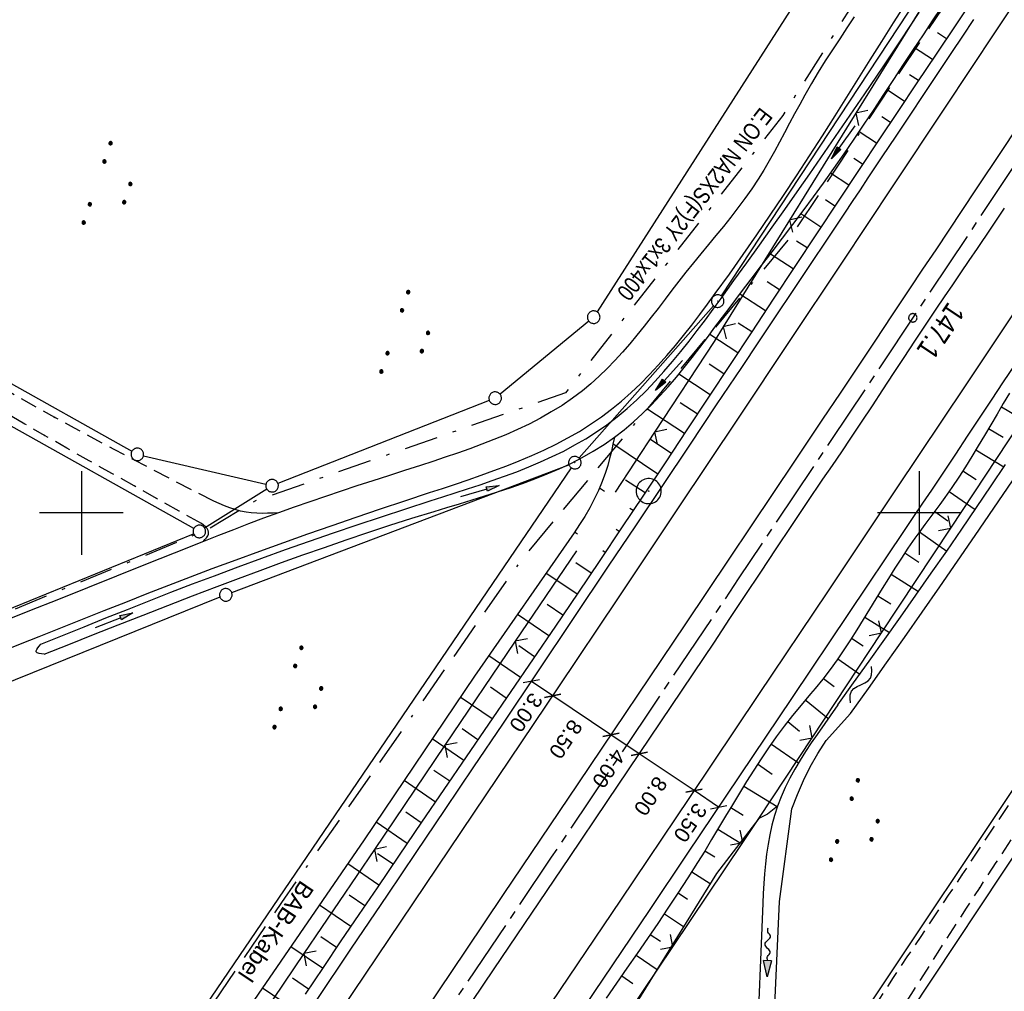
# Model space of a CAD drawing. Extents: x 512721 to 513460, y 476985 to 477919.
# Tile 20 of 23: x 513193 to 513310, y 477643 to 477759. Entities that reach past the tile are written whole.
import ezdxf
from ezdxf.enums import TextEntityAlignment as Align

# ---------------------------------------------------------------- set-up
doc = ezdxf.new("R2010")
doc.units = 0
doc.header["$LTSCALE"] = 10
doc.header["$MEASUREMENT"] = 0
for name, pattern in [('ACAD_ISO16W100', [73, 15, -6.5, 15, -6.5, 15, -7, 1, -7]), ('ACHSE', [5.5, 4, -0.5, 0.5, -0.5]), ('AUSGEZOGEN', [0]), ('LT00', [0]), ('LT08', [0.42, 0.2, -0.1, 0.02, -0.1]), ('LT11', [0.3, 0.2, -0.1])]:
    doc.linetypes.add(name, pattern=pattern)
doc.layers.get('0').update_dxf_attribs({"linetype": 'LT00'})
for name, color, linetype in [('--FLIEßRICHTPFEIL', 180, 'Continuous'), ('--WASSER_NUTZUNG', 180, 'Continuous'), ('-AX-020', 250, 'ACHSE'), ('-ST-20-1', 250, 'LT00'), ('BAB-KABEL', 220, 'ACAD_ISO16W100'), ('BAB-KABEL_TEXT', 221, 'Continuous'), ('BEMAßUNG', 255, 'Continuous'), ('DFK_AB_L', 21, 'LT00'), ('DFK_AB_P', 7, 'LT00'), ('DFK_GZPKT', 250, 'LT00'), ('DFK_KATASTER', 250, 'LT00'), ('DFK_NUTZUNG', 250, 'LT00'), ('DFK_TOPO-SYM', 252, 'LT00'), ('PFEIL', 140, 'AUSGEZOGEN'), ('STROM_TEXT', 80, 'Continuous'), ('STROM_UNTER', 80, 'LT08'), ('V87_AFBR_BAB', 250, 'LT00'), ('V87_BOESCH', 250, 'LT00'), ('V87_BOSCHUNG', 250, 'LT00'), ('V87_EINFAHRT', 250, 'LT00'), ('V87_FELDWEG', 250, 'LT11'), ('V87_GRABEN', 250, 'LT00'), ('V87_LD_MARK', 250, 'LT00'), ('V87_PKT_AU', 211, 'LT00'), ('V87_RASTER', 250, 'LT00'), ('V87_ZAUN', 40, 'LT00')]:
    doc.layers.add(name, color=color, linetype=linetype)
doc.styles.add('Arial', font='ARIAL.TTF')
doc.styles.add('Beschrift', font='ARIAL.TTF')
doc.styles.add('Versorgungsltg', font='ARIAL.TTF', dxfattribs={"width": 0.8, "height": 2})

# ---------------------------------------------------------------- blocks, each defined once
blk = doc.blocks.new('SYMB7301')
at = {"color": 0, "linetype": 'ByBlock'}
for p, q in [((-0.128693, 0), (0, 0.128693)), ((0, -0.128693), (-0.128693, 0)), ((0, 0.128693), (0.128693, 0)), ((0.128693, 0), (0, -0.128693)), ((0.000059, -0.009738), (0.000059, 0.009897)), ((-0.00901, -0.004339), (-0.002225, -0.009749))]:
    blk.add_line(p, q, dxfattribs=at)
for points in [[(-0.002225, 0.009749), (-0.00901, 0.004339), (-0.00901, -0.004339)], [(0.01, 0), (0.006235, 0.007818), (-0.002225, 0.009749)], [(-0.002225, -0.009749), (0.006235, -0.007818), (0.01, 0)]]:
    blk.add_lwpolyline(points, dxfattribs=at)
blk = doc.blocks.new('SYMB7010')
at = {"color": 0, "linetype": 'ByBlock'}
for points in [[(-0.031408, 0.499213), (-0.093728, 0.49134), (-0.15457, 0.475719), (-0.212975, 0.452595), (-0.268021, 0.422333), (-0.31884, 0.385411), (-0.36463, 0.342411), (-0.40467, 0.29401), (-0.438329, 0.240973), (-0.465074, 0.184136), (-0.484486, 0.124395), (-0.496256, 0.062692), (-0.5002, 0)], [(-0.5002, 0), (-0.496256, -0.062692), (-0.484486, -0.124395), (-0.465075, -0.184136), (-0.438329, -0.240973), (-0.404671, -0.29401), (-0.36463, -0.342411), (-0.31884, -0.385411), (-0.268021, -0.422333), (-0.212975, -0.452595), (-0.154571, -0.475719), (-0.093728, -0.49134), (-0.031408, -0.499213), (0.031408, -0.499213)], [(0.5002, 0), (0.496256, 0.062692), (0.484485, 0.124395), (0.465074, 0.184136), (0.438329, 0.240973), (0.40467, 0.29401), (0.36463, 0.342411), (0.31884, 0.385411), (0.268021, 0.422333), (0.212975, 0.452595), (0.15457, 0.475719), (0.093728, 0.49134), (0.031408, 0.499213), (-0.031408, 0.499213)], [(0.031408, -0.499213), (0.093728, -0.491341), (0.15457, -0.475719), (0.212975, -0.452595), (0.268021, -0.422333), (0.31884, -0.385411), (0.36463, -0.342411), (0.404671, -0.294011), (0.438329, -0.240974), (0.465075, -0.184136), (0.484486, -0.124395), (0.496256, -0.062692), (0.500201, 0)]]:
    blk.add_lwpolyline(points, dxfattribs=at)
blk = doc.blocks.new('SYMB0003')
at = {"color": 0, "linetype": 'ByBlock'}
for p, q in [((-0.015712, 0), (0.010166, 0.012015)), ((0, -0.021257), (-0.015712, 0)), ((0.010166, 0.012015), (0, -0.021257))]:
    blk.add_line(p, q, dxfattribs=at)
for points in [[(-0.031395, 0.499013), (-0.093691, 0.491144), (-0.154509, 0.475528), (-0.21289, 0.452414), (-0.267913, 0.422164), (-0.318712, 0.385257), (-0.364484, 0.342274), (-0.404509, 0.293893), (-0.438154, 0.240877), (-0.464888, 0.184062), (-0.484292, 0.124345), (-0.496058, 0.062667), (-0.5, 0)], [(0.5, 0), (0.496057, 0.062667), (0.484292, 0.124345), (0.464888, 0.184062), (0.438153, 0.240877), (0.404509, 0.293893), (0.364484, 0.342274), (0.318712, 0.385257), (0.267913, 0.422164), (0.21289, 0.452414), (0.154509, 0.475528), (0.093691, 0.491144), (0.031395, 0.499013), (-0.031395, 0.499013)], [(-0.5, 0), (-0.496058, -0.062667), (-0.484292, -0.124345), (-0.464888, -0.184062), (-0.438154, -0.240877), (-0.404509, -0.293893), (-0.364485, -0.342274), (-0.318712, -0.385257), (-0.267914, -0.422164), (-0.21289, -0.452414), (-0.154509, -0.475529), (-0.093691, -0.491144), (-0.031395, -0.499014), (0.031395, -0.499014)], [(0.031395, -0.499014), (0.093691, -0.491144), (0.154509, -0.475529), (0.21289, -0.452414), (0.267914, -0.422164), (0.318712, -0.385257), (0.364485, -0.342274), (0.404509, -0.293893), (0.438154, -0.240877), (0.464889, -0.184062), (0.484292, -0.124345), (0.496058, -0.062667), (0.5, 0)]]:
    blk.add_lwpolyline(points, dxfattribs=at)
blk = doc.blocks.new('SYMB0002')
at = {"color": 0, "linetype": 'ByBlock'}
for points in [[(-0.031395, 0.499013), (-0.093691, 0.491144), (-0.154509, 0.475528), (-0.21289, 0.452414), (-0.267913, 0.422164), (-0.318712, 0.385257), (-0.364484, 0.342274), (-0.404509, 0.293893), (-0.438154, 0.240877), (-0.464888, 0.184062), (-0.484292, 0.124345), (-0.496058, 0.062667), (-0.5, 0)], [(-0.5, 0), (-0.496058, -0.062667), (-0.484292, -0.124345), (-0.464888, -0.184062), (-0.438154, -0.240877), (-0.404509, -0.293893), (-0.364485, -0.342274), (-0.318712, -0.385257), (-0.267914, -0.422164), (-0.21289, -0.452414), (-0.154509, -0.475529), (-0.093691, -0.491144), (-0.031395, -0.499014), (0.031395, -0.499014)], [(0.5, 0), (0.496057, 0.062667), (0.484292, 0.124345), (0.464888, 0.184062), (0.438153, 0.240877), (0.404509, 0.293893), (0.364484, 0.342274), (0.318712, 0.385257), (0.267913, 0.422164), (0.21289, 0.452414), (0.154509, 0.475528), (0.093691, 0.491144), (0.031395, 0.499013), (-0.031395, 0.499013)], [(0.031395, -0.499014), (0.093691, -0.491144), (0.154509, -0.475529), (0.21289, -0.452414), (0.267914, -0.422164), (0.318712, -0.385257), (0.364485, -0.342274), (0.404509, -0.293893), (0.438154, -0.240877), (0.464889, -0.184062), (0.484292, -0.124345), (0.496058, -0.062667), (0.5, 0)]]:
    blk.add_lwpolyline(points, dxfattribs=at)
blk = doc.blocks.new('SYMB0011')
at = {"color": 0, "linetype": 'ByBlock'}
for p, q in [((0.5, 0), (-0.5, 0)), ((0, 0.5), (0, -0.5))]:
    blk.add_line(p, q, dxfattribs=at)
blk = doc.blocks.new('SYMB0024')
at = {"color": 0, "linetype": 'ByBlock'}
for p, q in [((-0.5, 0.5), (0, 0)), ((0, 0), (0.5, 0.5))]:
    blk.add_line(p, q, dxfattribs=at)
blk = doc.blocks.new('_Oblique')
at = {"color": 0, "linetype": 'ByBlock', "lineweight": -2}
blk.add_line((-0.5, -0.5), (0.5, 0.5), dxfattribs=at)
blk = doc.blocks.new('Pfreil3')
at = {"layer": 'PFEIL'}
blk.add_hatch(color=256, dxfattribs=at).paths.add_polyline_path([(-1.55, 0.27), (-1.55, -0.27), (0, 0)])
for p, q in [((-1.55, 0), (-4.83, 0)), ((-1.55, -0.27), (-1.55, 0.27)), ((-1.55, 0.27), (0, 0)), ((0, 0), (-1.55, -0.27))]:
    blk.add_line(p, q, dxfattribs=at)
blk = doc.blocks.new('SYMB7111')
at = {"color": 0, "linetype": 'ByBlock'}
for p, q in [((-0.13, 0.202919), (-0.13, 0.177081)), ((-0.125, 0.172895), (-0.125, 0.207105)), ((-0.12, 0.209164), (-0.12, 0.170836)), ((-0.115, 0.170204), (-0.115, 0.209796)), ((-0.11, 0.209164), (-0.11, 0.170836)), ((-0.105, 0.172895), (-0.105, 0.207105)), ((-0.1, 0.202919), (-0.1, 0.177081)), ((-0.095, 0.189874), (-0.095, 0.190146)), ((0.1, 0.202919), (0.1, 0.177081)), ((0.105, 0.172895), (0.105, 0.207105)), ((0.11, 0.209164), (0.11, 0.170836)), ((0.115, 0.170204), (0.115, 0.209796)), ((0.12, 0.209164), (0.12, 0.170836)), ((0.125, 0.172895), (0.125, 0.207105)), ((0.13, 0.202919), (0.13, 0.177081)), ((0.135, 0.189874), (0.135, 0.190146)), ((-0.515, -0.177081), (-0.515, -0.202919)), ((-0.51, -0.207105), (-0.51, -0.172895)), ((-0.505, -0.170836), (-0.505, -0.209164)), ((-0.5, -0.209796), (-0.5, -0.170204)), ((-0.495, -0.170836), (-0.495, -0.209164)), ((-0.49, -0.207105), (-0.49, -0.172895)), ((-0.485, -0.177081), (-0.485, -0.202919)), ((-0.48, -0.190126), (-0.48, -0.189854)), ((-0.285, -0.177081), (-0.285, -0.202919)), ((-0.28, -0.207105), (-0.28, -0.172895)), ((-0.275, -0.170836), (-0.275, -0.209164)), ((-0.27, -0.209796), (-0.27, -0.170204)), ((-0.265, -0.170836), (-0.265, -0.209164)), ((-0.26, -0.207105), (-0.26, -0.172895)), ((-0.255, -0.177081), (-0.255, -0.202919)), ((-0.25, -0.190126), (-0.25, -0.189854)), ((0.255, -0.177081), (0.255, -0.202919)), ((0.26, -0.207105), (0.26, -0.172895)), ((0.265, -0.170836), (0.265, -0.209164)), ((0.27, -0.209796), (0.27, -0.170204)), ((0.275, -0.170836), (0.275, -0.209164)), ((0.28, -0.207105), (0.28, -0.172895)), ((0.285, -0.177081), (0.285, -0.202919)), ((0.29, -0.190126), (0.29, -0.189854)), ((0.485, -0.177081), (0.485, -0.202919)), ((0.49, -0.207105), (0.49, -0.172895)), ((0.495, -0.170836), (0.495, -0.209164)), ((0.5, -0.209796), (0.5, -0.170204)), ((0.505, -0.170836), (0.505, -0.209164)), ((0.51, -0.207105), (0.51, -0.172895)), ((0.515, -0.177081), (0.515, -0.202919)), ((0.52, -0.190126), (0.52, -0.189854))]:
    blk.add_line(p, q, dxfattribs=at)
for points in [[(-0.095, 0.19), (-0.096981, 0.198678), (-0.10253, 0.205637), (-0.11055, 0.209499), (-0.11945, 0.209499), (-0.12747, 0.205637), (-0.133019, 0.198678), (-0.135, 0.19), (-0.133019, 0.181322), (-0.12747, 0.174363), (-0.11945, 0.170501), (-0.11055, 0.170501), (-0.10253, 0.174363), (-0.096981, 0.181322), (-0.095, 0.19)], [(0.135, 0.19), (0.133019, 0.198678), (0.12747, 0.205637), (0.11945, 0.209499), (0.11055, 0.209499), (0.10253, 0.205637), (0.096981, 0.198678), (0.095, 0.19), (0.096981, 0.181322), (0.10253, 0.174363), (0.11055, 0.170501), (0.11945, 0.170501), (0.12747, 0.174363), (0.133019, 0.181322), (0.135, 0.19)], [(-0.48, -0.19), (-0.481981, -0.181322), (-0.48753, -0.174363), (-0.49555, -0.170501), (-0.50445, -0.170501), (-0.51247, -0.174363), (-0.518019, -0.181322), (-0.52, -0.19), (-0.518019, -0.198678), (-0.51247, -0.205637), (-0.50445, -0.209499), (-0.49555, -0.209499), (-0.48753, -0.205637), (-0.481981, -0.198678), (-0.48, -0.19)], [(-0.25, -0.19), (-0.251981, -0.181322), (-0.25753, -0.174363), (-0.26555, -0.170501), (-0.27445, -0.170501), (-0.28247, -0.174363), (-0.288019, -0.181322), (-0.29, -0.19), (-0.288019, -0.198678), (-0.28247, -0.205637), (-0.27445, -0.209499), (-0.26555, -0.209499), (-0.25753, -0.205637), (-0.251981, -0.198678), (-0.25, -0.19)], [(0.29, -0.19), (0.288019, -0.181322), (0.28247, -0.174363), (0.27445, -0.170501), (0.26555, -0.170501), (0.25753, -0.174363), (0.251981, -0.181322), (0.25, -0.19), (0.251981, -0.198678), (0.25753, -0.205637), (0.26555, -0.209499), (0.27445, -0.209499), (0.28247, -0.205637), (0.288019, -0.198678), (0.29, -0.19)], [(0.52, -0.19), (0.518019, -0.181322), (0.51247, -0.174363), (0.50445, -0.170501), (0.49555, -0.170501), (0.48753, -0.174363), (0.481981, -0.181322), (0.48, -0.19), (0.481981, -0.198678), (0.48753, -0.205637), (0.49555, -0.209499), (0.50445, -0.209499), (0.51247, -0.205637), (0.518019, -0.198678), (0.52, -0.19)]]:
    blk.add_lwpolyline(points, dxfattribs=at)
blk = doc.blocks.new('FLIEßRICHTPFEIL')
at = {"layer": '--FLIEßRICHTPFEIL'}
blk.add_hatch(color=256, dxfattribs=at).paths.add_polyline_path([(-1.95, 0.4875), (-1.95, -0.4875), (0, 0)])
for p, q in [((-1.95, 0.4875), (-1.95, -0.4875)), ((-1.95, 0.4875), (0, 0)), ((0, 0), (-1.95, -0.4875))]:
    blk.add_line(p, q, dxfattribs=at)
at = {"layer": '--FLIEßRICHTPFEIL', "start_tangent": (-1, 0), "end_tangent": (-1, 0)}
blk.add_spline([(-1.95, 0), (-2.4375, 0), (-2.925, 0.325), (-3.4125, 0), (-3.9, -0.325), (-4.3875, 0), (-4.875, 0.325), (-5.3625, 0), (-5.85, 0)], degree=3, dxfattribs=at)
blk = doc.blocks.new('SYMB7251')
at = {"color": 0, "linetype": 'ByBlock'}
for points in [[(-0.25, 0), (-0.208333, 0.028889), (-0.166667, 0.051111), (-0.125, 0.06), (-0.083333, 0.051111), (-0.041667, 0.028889), (0, 0)], [(0, 0), (0.041667, -0.028889), (0.083333, -0.051111), (0.125, -0.06), (0.166667, -0.051111), (0.208333, -0.028889), (0.25, 0)]]:
    blk.add_lwpolyline(points, dxfattribs=at)

msp = doc.modelspace()

# ---------------------------------------------------------------- linework, layer by layer
at = {"layer": '-AX-020', "ltscale": 0.2, "flags": 128}
msp.add_lwpolyline([(513366.25, 477824.83), (513355.82, 477808.87), (513344.83, 477792.14), (513333.82, 477775.43), (513322.78, 477758.74), (513311.72, 477742.06), (513300.63, 477725.4), (513289.52, 477708.75), (513278.39, 477692.12), (513267.24, 477675.5), (513256.08, 477658.89), (513244.9, 477642.29), (513233.71, 477625.7), (513222.5, 477609.12), (513211.29, 477592.54), (513200.07, 477575.97), (513188.84, 477559.41), (513177.6, 477542.84), (513166.37, 477526.28), (513154.8, 477509.24), (513142.5, 477491.11), (513130.2, 477472.99), (513117.9, 477454.86), (513105.61, 477436.73), (513093.33, 477418.59), (513081.06, 477400.44), (513068.81, 477382.28), (513056.57, 477364.12), (513044.34, 477345.94), (513032.14, 477327.75), (513019.96, 477309.55), (513007.8, 477291.33), (512995.67, 477273.09), (512983.57, 477254.83), (512971.49, 477236.55), (512959.45, 477218.25), (512947.45, 477199.93), (512935.48, 477181.58), (512923.55, 477163.21), (512911.66, 477144.81), (512899.82, 477126.38), (512888.03, 477107.93), (512876.28, 477089.44), (512864.58, 477070.92), (512854.16, 477054.3)], dxfattribs=at)
at = {"layer": 'BAB-KABEL', "ltscale": 0.03, "flags": 128}
msp.add_lwpolyline([(513339.84, 477816.32), (513312.27, 477774.65), (513284.67, 477733), (513252.5, 477694.41), (513223.88, 477653.5), (513195.8, 477612.12), (513167.63, 477570.87), (513139.88, 477529.3), (513111.79, 477487.92), (513083.81, 477446.45), (513055.84, 477404.98), (513022.49, 477355.03), (513000.51, 477321.52), (512973.12, 477279.62), (512945.42, 477237.87), (512917.58, 477196.22), (512879.16, 477137.5), (512858.34, 477103.22), (512837.39, 477068.95), (512835.65, 477066.08)], dxfattribs=at)
at = {"layer": 'BEMAßUNG'}
for p, q in [((513256.25, 477678.17), (513253.7, 477679.89)), ((513263.19, 477673.51), (513256.25, 477678.17)), ((513266.57, 477671.25), (513263.19, 477673.51)), ((513273.11, 477666.85), (513266.57, 477671.25)), ((513276.05, 477664.88), (513273.11, 477666.85))]:
    msp.add_line(p, q, dxfattribs=at)
at = {"layer": 'DFK_AB_L'}
for p, q in [((513309.08, 477775.59), (513276.34, 477725.92)), ((513275.43, 477724.73), (513259.39, 477706.56)), ((513095.56, 477465.68), (513258.47, 477705.38)), ((513317.26, 477676.16), (513151.91, 477428.3))]:
    msp.add_line(p, q, dxfattribs=at)
at = {"layer": 'DFK_KATASTER'}
for p, q in [((513306.56, 477794.32), (513261.54, 477724)), ((513292.75, 477631.13), (513399.73, 477792.42)), ((513139.23, 477744.77), (513206.03, 477707.36)), ((513213.43, 477698.16), (513137.54, 477740.52)), ((513260.56, 477722.89), (513249.96, 477714.18)), ((513248.68, 477713.43), (513223.46, 477703.52)), ((513207.41, 477706.82), (513222.03, 477703.42)), ((513217.94, 477690.49), (513258.19, 477705.73)), ((513222.13, 477702.85), (513214.71, 477698.19)), ((513165.41, 477677.91), (513213.39, 477697.51)), ((513216.54, 477689.94), (513169, 477670.81))]:
    msp.add_line(p, q, dxfattribs=at)
at = {"layer": 'STROM_UNTER', "ltscale": 2, "flags": 128}
msp.add_lwpolyline([(513339.88, 477841.59), (513328.38, 477821.5), (513315.09, 477797.79), (513308.69, 477787.04), (513298.11, 477770.32), (513283.7, 477747.45), (513257.78, 477714.33), (513220.76, 477701.43), (513215.1, 477698.01), (513173.85, 477680.98), (513165.3, 477677.11), (513148.18, 477666.58), (513136.96, 477659.68), (513119.18, 477644.14), (513092.44, 477615.52), (513063, 477583.73), (513038.25, 477557.5), (513020.6, 477542.08), (512992.79, 477523.45), (512956.11, 477507.77)], dxfattribs=at)
at = {"layer": 'V87_AFBR_BAB'}
for points in [[(513190.48, 477683.45), (513192.73, 477684.36), (513194.98, 477685.26), (513197.56, 477686.29), (513200.13, 477687.32), (513202.71, 477688.34), (513205.29, 477689.36), (513207.86, 477690.38), (513210.44, 477691.38), (513213.03, 477692.37), (513215.61, 477693.35), (513218.46, 477694.41), (513221.31, 477695.45), (513224.17, 477696.48), (513227.04, 477697.49), (513229.91, 477698.49), (513232.8, 477699.48), (513235.7, 477700.47), (513238.61, 477701.44), (513241.54, 477702.42), (513243.08, 477702.93), (513244.63, 477703.44), (513246.17, 477703.96), (513247.71, 477704.5), (513249.24, 477705.05), (513250.76, 477705.62), (513252.26, 477706.22), (513253.74, 477706.85), (513255.2, 477707.51), (513256.64, 477708.21), (513258.05, 477708.95), (513259.43, 477709.74), (513260.77, 477710.58), (513262.07, 477711.47), (513263.28, 477712.39), (513264.46, 477713.35), (513265.61, 477714.37), (513266.72, 477715.42), (513267.8, 477716.52), (513268.85, 477717.65), (513269.88, 477718.81), (513270.89, 477719.99), (513271.87, 477721.2), (513272.84, 477722.43), (513273.79, 477723.67), (513274.73, 477724.92), (513275.65, 477726.18), (513277.34, 477728.51), (513278.99, 477730.84), (513280.61, 477733.19), (513282.21, 477735.54), (513283.79, 477737.9), (513285.35, 477740.26), (513286.9, 477742.64), (513288.43, 477745.02), (513289.95, 477747.42), (513291.35, 477749.63), (513292.74, 477751.85), (513294.14, 477754.07), (513295.53, 477756.29), (513296.93, 477758.51), (513298.41, 477760.86)], [(513292.24, 477759.23), (513291.36, 477757.92), (513290.49, 477756.61), (513289.62, 477755.28), (513288.77, 477753.95), (513287.94, 477752.61), (513287.13, 477751.25), (513286.34, 477749.88), (513285.72, 477748.76), (513285.11, 477747.64), (513284.52, 477746.51), (513283.92, 477745.38), (513283.32, 477744.25), (513282.71, 477743.14), (513282.08, 477742.03), (513281.44, 477740.93), (513280.77, 477739.86), (513280, 477738.69), (513279.19, 477737.55), (513278.35, 477736.42), (513277.5, 477735.31), (513276.62, 477734.21), (513275.73, 477733.12), (513274.84, 477732.03), (513273.94, 477730.93), (513273.04, 477729.84), (513272.15, 477728.73), (513271.31, 477727.66), (513270.48, 477726.58), (513269.65, 477725.5), (513268.82, 477724.42), (513267.98, 477723.35), (513267.15, 477722.28), (513266.3, 477721.23), (513265.43, 477720.19), (513264.56, 477719.18), (513263.66, 477718.19), (513262.73, 477717.23), (513261.78, 477716.31), (513260.8, 477715.42), (513259.79, 477714.58), (513258.59, 477713.68), (513257.36, 477712.84), (513256.08, 477712.05), (513254.77, 477711.31), (513253.42, 477710.61), (513252.05, 477709.95), (513250.65, 477709.33), (513249.23, 477708.75), (513247.79, 477708.19), (513246.34, 477707.65), (513244.87, 477707.14), (513243.41, 477706.64), (513241.94, 477706.15), (513240.47, 477705.67), (513238.56, 477705.06), (513236.66, 477704.44), (513234.77, 477703.83), (513232.88, 477703.22), (513231, 477702.6), (513229.13, 477701.98), (513227.26, 477701.34), (513225.4, 477700.69), (513223.54, 477700.02), (513221.74, 477699.36), (513219.94, 477698.68), (513218.14, 477697.99), (513216.35, 477697.29), (513214.56, 477696.58), (513211.09, 477695.21), (513207.64, 477693.83), (513204.18, 477692.45), (513200.73, 477691.07), (513197.28, 477689.68), (513193.82, 477688.3), (513191.55, 477687.38)], [(513227.97, 477641.69), (513232.25, 477648.03), (513236.53, 477654.36), (513239.97, 477659.47), (513243.41, 477664.58), (513246.85, 477669.69), (513250.28, 477674.8), (513262.92, 477693.63), (513266.15, 477698.45), (513269.37, 477703.27), (513272.59, 477708.08), (513275.81, 477712.91), (513277.3, 477715.14), (513278.8, 477717.38), (513280.85, 477720.44), (513282.9, 477723.51), (513284.95, 477726.57), (513287, 477729.64), (513289.05, 477732.7), (513291.09, 477735.77), (513292.02, 477737.18), (513292.96, 477738.59), (513293.89, 477740), (513295.55, 477742.49), (513297.22, 477744.98), (513298.89, 477747.47), (513300.55, 477749.97), (513302.22, 477752.46), (513303.88, 477754.95), (513305.18, 477756.92), (513306.49, 477758.89)], [(513313.11, 477748.19), (513309.91, 477743.38), (513306.7, 477738.56), (513303.5, 477733.75), (513301.95, 477731.42), (513300.39, 477729.09), (513298.84, 477726.76), (513296.76, 477723.64), (513294.69, 477720.52), (513292.61, 477717.4), (513290.53, 477714.29), (513288.45, 477711.18), (513286.77, 477708.69), (513285.09, 477706.19), (513272.08, 477686.75), (513259.26, 477667.67), (513254.8, 477661.05), (513250.35, 477654.44), (513245.89, 477647.82), (513242.63, 477642.96), (513239.36, 477638.11)], [(513246.65, 477641.69), (513249.27, 477645.58), (513253.76, 477652.23), (513258.24, 477658.88), (513262.73, 477665.54), (513275.54, 477684.59), (513277.38, 477687.38), (513279.22, 477690.16), (513281.07, 477692.94), (513282.92, 477695.71), (513284.77, 477698.49), (513286.63, 477701.26), (513288.5, 477704.02), (513289.62, 477705.65), (513290.73, 477707.29), (513291.83, 477708.93), (513293.11, 477710.85), (513294.39, 477712.77), (513295.66, 477714.7), (513296.92, 477716.63), (513298.19, 477718.56), (513299.46, 477720.49), (513300.73, 477722.42), (513302.01, 477724.33), (513302.99, 477725.78), (513303.98, 477727.23), (513304.96, 477728.68), (513305.95, 477730.12), (513306.93, 477731.57), (513308.55, 477733.98), (513310.16, 477736.39)], [(513311.43, 477717.77), (513310, 477715.63), (513308.57, 477713.48), (513307.15, 477711.32), (513305.72, 477709.17), (513304.3, 477707.02), (513302.87, 477704.87), (513301.43, 477702.73), (513300.38, 477701.15), (513299.32, 477699.58), (513298.26, 477698.01), (513284.83, 477677.96), (513272.27, 477659.25), (513267.83, 477652.65), (513263.39, 477646.05), (513258.94, 477639.44)]]:
    msp.add_lwpolyline(points, dxfattribs=at)
at = {"layer": 'V87_BOESCH'}
for points in [[(513306.53, 477761.58), (513304.26, 477758.16), (513301.99, 477754.75), (513299.71, 477751.34), (513297.44, 477747.93), (513295.16, 477744.52), (513292.89, 477741.11), (513290.3, 477737.21), (513287.72, 477733.31), (513285.14, 477729.41), (513282.56, 477725.51), (513279.99, 477721.61), (513277.41, 477717.7), (513274.83, 477713.8), (513272.25, 477709.9), (513269.66, 477706), (513267.07, 477702.11), (513264.47, 477698.22), (513261.87, 477694.34), (513259.23, 477690.42), (513256.58, 477686.5), (513253.92, 477682.59), (513251.26, 477678.68), (513248.59, 477674.78), (513245.93, 477670.87), (513243.26, 477666.97), (513240.6, 477663.07), (513237.94, 477659.16), (513235.28, 477655.25), (513233.13, 477652.08), (513230.98, 477648.9), (513228.84, 477645.73), (513226.7, 477642.56)], [(513310.77, 477714.31), (513310.02, 477713.05), (513309.27, 477711.79), (513308.53, 477710.52), (513307.78, 477709.25), (513307.03, 477707.99), (513306.27, 477706.74), (513305.49, 477705.49), (513304.7, 477704.26), (513303.89, 477703.04), (513303.05, 477701.83), (513302.46, 477701.02), (513301.86, 477700.21), (513301.26, 477699.41), (513300.65, 477698.6), (513300.05, 477697.79), (513299.46, 477696.98), (513298.64, 477695.8), (513297.85, 477694.61), (513297.07, 477693.4), (513296.31, 477692.18), (513295.55, 477690.96), (513294.81, 477689.73), (513294.06, 477688.5), (513293.31, 477687.28), (513292.55, 477686.06), (513291.78, 477684.85), (513290.99, 477683.65), (513290.18, 477682.47), (513289.35, 477681.31), (513288.48, 477680.17), (513287.58, 477679.05), (513287.02, 477678.39), (513286.45, 477677.73), (513285.89, 477677.07), (513284.87, 477675.83), (513283.88, 477674.56), (513282.93, 477673.27), (513282.01, 477671.96), (513281.12, 477670.63), (513280.24, 477669.28), (513279.38, 477667.92), (513278.53, 477666.55), (513277.7, 477665.17), (513276.87, 477663.79), (513276.04, 477662.4), (513275.21, 477661.02), (513274.38, 477659.64), (513273.53, 477658.27), (513272.37, 477656.43), (513271.19, 477654.61), (513270, 477652.8), (513268.79, 477651), (513267.57, 477649.2), (513266.34, 477647.42), (513265.11, 477645.64), (513263.87, 477643.86), (513262.64, 477642.07)], [(513263.63, 477709.04), (513263.44, 477708.19), (513263.25, 477707.35), (513263.04, 477706.5), (513262.81, 477705.67), (513262.56, 477704.84), (513262.16, 477703.75), (513261.71, 477702.68), (513261.21, 477701.63), (513260.66, 477700.6), (513260.07, 477699.59), (513259.44, 477698.6), (513258.8, 477697.64), (513246.91, 477680.5), (513233.76, 477660.97), (513211.17, 477628.07), (513208.34, 477624.65)], [(513283.07, 477664.98), (513281.86, 477664.03), (513280.84, 477663.51), (513275.78, 477656.95), (513263.18, 477636.57), (513249.73, 477616.5), (513236.57, 477596.99), (513222.81, 477577.41), (513209.23, 477557.29), (513195.94, 477537), (513181.81, 477516.23), (513168.48, 477496.68), (513154.57, 477476.14), (513141.4, 477456.47), (513127.55, 477436.73)]]:
    msp.add_lwpolyline(points, dxfattribs=at)
at = {"layer": 'V87_BOSCHUNG'}
for p, q in [((513303.22, 477756.6), (513302.15, 477757.31)), ((513301.56, 477754.11), (513299.43, 477755.51)), ((513299.89, 477751.61), (513298.84, 477752.31)), ((513298.23, 477749.12), (513296.14, 477750.49)), ((513296.56, 477746.62), (513295.52, 477747.3)), ((513294.9, 477744.13), (513292.82, 477745.49)), ((513293.23, 477741.63), (513292.18, 477742.32)), ((513291.57, 477739.13), (513289.41, 477740.55)), ((513289.91, 477736.63), (513288.79, 477737.37)), ((513288.26, 477734.13), (513285.87, 477735.7)), ((513286.6, 477731.63), (513285.33, 477732.46)), ((513284.95, 477729.12), (513282.23, 477730.91)), ((513283.3, 477726.62), (513281.85, 477727.57)), ((513281.64, 477724.12), (513278.58, 477726.13)), ((513279.99, 477721.61), (513278.38, 477722.67)), ((513278.34, 477719.11), (513274.98, 477721.31)), ((513276.68, 477716.61), (513274.92, 477717.76)), ((513275.03, 477714.1), (513271.29, 477716.56)), ((513273.5, 477711.83), (513271.47, 477713.16)), ((513309.8, 477712.68), (513313.41, 477710.5)), ((513271.98, 477709.5), (513267.49, 477712.42)), ((513308.27, 477710.09), (513310.01, 477709.05)), ((513268.8, 477704.63), (513263.42, 477708.23)), ((513270.41, 477707.09), (513267.82, 477708.8)), ((513306.74, 477707.52), (513310.08, 477705.49)), ((513305.19, 477705.02), (513306.79, 477703.99)), ((513267.28, 477702.38), (513264.95, 477703.93)), ((513262.44, 477702.54), (513261.83, 477702.95)), ((513303.57, 477702.57), (513306.67, 477700.42)), ((513265.85, 477700.28), (513265.44, 477700.54)), ((513301.83, 477700.17), (513303.4, 477699.04)), ((513259.22, 477697.47), (513258.85, 477697.72)), ((513264.18, 477697.78), (513263.83, 477698.01)), ((513300.02, 477697.75), (513303.27, 477695.45)), ((513262.51, 477695.29), (513262.22, 477695.48)), ((513298.27, 477695.25), (513299.93, 477694.14)), ((513260.83, 477692.79), (513258.99, 477694.03)), ((513259.15, 477690.3), (513255.44, 477692.81)), ((513296.62, 477692.69), (513299.9, 477690.62)), ((513295.03, 477690.11), (513296.61, 477689.15)), ((513257.46, 477687.81), (513255.6, 477689.08)), ((513255.78, 477685.32), (513252.03, 477687.88)), ((513293.48, 477687.55), (513296.43, 477685.73)), ((513291.9, 477685.04), (513293.29, 477684.15)), ((513254.09, 477682.84), (513252.2, 477684.13)), ((513252.4, 477680.36), (513248.61, 477682.95)), ((513290.27, 477682.6), (513292.89, 477680.76)), ((513288.55, 477680.25), (513289.82, 477679.26)), ((513250.71, 477677.88), (513248.81, 477679.19)), ((513249.02, 477675.4), (513245.22, 477678)), ((513286.51, 477677.62), (513289.06, 477675.48)), ((513284.29, 477675.09), (513285.7, 477673.95)), ((513247.33, 477672.93), (513245.44, 477674.22)), ((513245.64, 477670.45), (513241.87, 477673.02)), ((513282.36, 477672.4), (513285.58, 477670.15)), ((513243.95, 477667.97), (513242.07, 477669.25)), ((513280.79, 477669.97), (513282.44, 477668.83)), ((513242.25, 477665.49), (513238.52, 477668.05)), ((513279.06, 477667.4), (513283.04, 477664.95)), ((513277.49, 477664.82), (513278.97, 477663.92)), ((513240.56, 477663.02), (513238.71, 477664.29)), ((513238.87, 477660.54), (513235.17, 477663.07)), ((513275.94, 477662.24), (513278.62, 477660.63)), ((513237.19, 477658.06), (513235.34, 477659.32)), ((513274.4, 477659.68), (513275.59, 477658.96)), ((513235.5, 477655.58), (513231.8, 477658.11)), ((513272.83, 477657.15), (513275.04, 477655.75)), ((513233.82, 477653.09), (513231.96, 477654.36)), ((513271.22, 477654.64), (513272.34, 477653.91)), ((513232.14, 477650.61), (513228.4, 477653.16)), ((513269.57, 477652.16), (513271.86, 477650.61)), ((513230.46, 477648.12), (513228.58, 477649.41)), ((513267.89, 477649.68), (513269.09, 477648.87)), ((513228.78, 477645.64), (513225, 477648.22)), ((513266.2, 477647.21), (513268.7, 477645.49)), ((513264.49, 477644.75), (513265.8, 477643.84)), ((513227.1, 477643.15), (513225.2, 477644.45)), ((513225.42, 477640.67), (513221.61, 477643.27))]:
    msp.add_line(p, q, dxfattribs=at)
at = {"layer": 'V87_EINFAHRT'}
for points in [[(513223.54, 477700.02), (513222.88, 477699.99), (513222.23, 477699.96), (513221.57, 477699.94), (513220.92, 477699.96), (513220.28, 477700), (513219.65, 477700.08), (513218.99, 477700.22), (513218.34, 477700.4), (513217.7, 477700.62), (513217.07, 477700.86), (513216.43, 477701.12), (513215.8, 477701.39)], [(513214.56, 477696.58), (513214.75, 477696.81), (513214.93, 477697.04), (513215.08, 477697.26), (513215.17, 477697.48), (513215.19, 477697.7), (513215.14, 477697.91), (513215, 477698.13), (513214.82, 477698.33), (513214.59, 477698.54), (513214.35, 477698.74)]]:
    msp.add_lwpolyline(points, dxfattribs=at)
at = {"layer": 'V87_FELDWEG', "flags": 128}
for points in [[(513100.28, 477240.02), (513099.68, 477244.03), (513099.07, 477248.04), (513098.47, 477252.06), (513097.85, 477256.08), (513097.23, 477260.1), (513096.61, 477264.12), (513095.97, 477268.15), (513095.47, 477271.26), (513094.96, 477274.37), (513094.45, 477277.48), (513093.93, 477280.59), (513093.41, 477283.69), (513092.88, 477286.79), (513092.36, 477289.88), (513091.83, 477292.96), (513091.3, 477296.03), (513090.92, 477298.23), (513090.54, 477300.42), (513090.16, 477302.62), (513089.77, 477304.82), (513089.38, 477307.02), (513088.98, 477309.23), (513088.57, 477311.45), (513088.15, 477313.69), (513087.72, 477315.94), (513087.28, 477318.21), (513086.83, 477320.5), (513086.66, 477321.3), (513086.51, 477322.11), (513086.38, 477322.92), (513086.27, 477323.72), (513086.2, 477324.51), (513086.18, 477325.29), (513086.21, 477326.05), (513086.32, 477326.8), (513086.51, 477327.58), (513086.78, 477328.34), (513087.12, 477329.08), (513087.52, 477329.8), (513087.96, 477330.52), (513088.45, 477331.22), (513088.98, 477331.91), (513089.52, 477332.6), (513090.08, 477333.28), (513090.64, 477333.97), (513091.2, 477334.65), (513092.17, 477335.9), (513093.11, 477337.15), (513094, 477338.42), (513094.86, 477339.69), (513095.7, 477340.96), (513096.51, 477342.24), (513097.31, 477343.52), (513098.09, 477344.81), (513098.86, 477346.09), (513099.63, 477347.38), (513100.4, 477348.67), (513101.18, 477349.95), (513102.52, 477352.12), (513103.89, 477354.27), (513105.28, 477356.42), (513106.7, 477358.57), (513108.14, 477360.7), (513109.6, 477362.83), (513111.07, 477364.96), (513112.54, 477367.09), (513114.03, 477369.21), (513115.52, 477371.33), (513117.01, 477373.46), (513118.5, 477375.58), (513119.98, 477377.71), (513122.24, 477380.97), (513124.47, 477384.24), (513126.69, 477387.51), (513128.9, 477390.79), (513131.09, 477394.08), (513133.27, 477397.36), (513135.45, 477400.65), (513137.62, 477403.95), (513139.79, 477407.24), (513141.95, 477410.54), (513144.12, 477413.84), (513147.52, 477418.99), (513150.93, 477424.15), (513154.34, 477429.3), (513157.75, 477434.45), (513161.17, 477439.61), (513164.59, 477444.76), (513168.02, 477449.91), (513172.43, 477456.55), (513176.83, 477463.18), (513181.25, 477469.82), (513185.66, 477476.45), (513190.07, 477483.08), (513194.49, 477489.71), (513198.91, 477496.34), (513202.16, 477501.21), (513205.42, 477506.09), (513208.67, 477510.96), (513211.93, 477515.84), (513215.18, 477520.71), (513219.62, 477527.36), (513224.06, 477534.01), (513228.49, 477540.67), (513232.92, 477547.33), (513237.34, 477553.99), (513241.76, 477560.65), (513244.4, 477564.64), (513247.04, 477568.63), (513249.68, 477572.62), (513252.32, 477576.6), (513254.96, 477580.59), (513257.61, 477584.57), (513260.26, 477588.56), (513262.91, 477592.53), (513265.58, 477596.51), (513267.37, 477599.18), (513269.18, 477601.86), (513270.98, 477604.53), (513272.77, 477607.21), (513274.57, 477609.89), (513276.35, 477612.57), (513278.13, 477615.26), (513279.9, 477617.96), (513281.65, 477620.67), (513283.39, 477623.38), (513284.58, 477625.25), (513285.76, 477627.13), (513286.94, 477629.01), (513288.12, 477630.89), (513289.3, 477632.76), (513290.49, 477634.64), (513292.08, 477637.12), (513293.69, 477639.6), (513295.31, 477642.07), (513296.93, 477644.53), (513298.56, 477646.99), (513300.2, 477649.45), (513301.84, 477651.9), (513303.48, 477654.35), (513305.12, 477656.81), (513307.72, 477660.7), (513310.32, 477664.6), (513312.91, 477668.5), (513315.5, 477672.4), (513318.09, 477676.3), (513320.69, 477680.2), (513323.23, 477684.01), (513325.78, 477687.82), (513328.32, 477691.63), (513330.87, 477695.44), (513333.42, 477699.25), (513335.96, 477703.06), (513339.07, 477707.72), (513342.17, 477712.39), (513345.27, 477717.05), (513348.36, 477721.72), (513351.46, 477726.39), (513354.45, 477730.91), (513357.45, 477735.44), (513360.44, 477739.96), (513363.42, 477744.49), (513366.41, 477749.03), (513368.87, 477752.78), (513371.34, 477756.54), (513373.8, 477760.3), (513376.26, 477764.06), (513378.72, 477767.82), (513380.8, 477770.99), (513382.88, 477774.16), (513384.96, 477777.32), (513387.05, 477780.49), (513389.14, 477783.64), (513391.24, 477786.79), (513393.52, 477790.19), (513395.81, 477793.57), (513398.11, 477796.96), (513400.41, 477800.33), (513401.73, 477802.26)], [(513403.95, 477800.85), (513403.92, 477800.8), (513400.52, 477795.69), (513397.11, 477790.58), (513393.71, 477785.47), (513391.6, 477782.31), (513389.49, 477779.15), (513387.38, 477775.99), (513385.28, 477772.83), (513383.18, 477769.66), (513381.08, 477766.5), (513379, 477763.35), (513376.93, 477760.2), (513374.86, 477757.05), (513372.8, 477753.9), (513370.73, 477750.75), (513368.66, 477747.6), (513366.54, 477744.39), (513364.42, 477741.19), (513362.3, 477737.98), (513360.18, 477734.77), (513358.06, 477731.57), (513355.95, 477728.36), (513353.83, 477725.15), (513351.9, 477722.2), (513349.98, 477719.26), (513348.05, 477716.31), (513346.12, 477713.36), (513344.2, 477710.42), (513342.26, 477707.47), (513340.33, 477704.53), (513338.39, 477701.6), (513336.21, 477698.33), (513334.03, 477695.07), (513331.84, 477691.82), (513329.64, 477688.57), (513327.44, 477685.32), (513325.24, 477682.08), (513323.03, 477678.83), (513321.03, 477675.9), (513319.04, 477672.97), (513317.04, 477670.04), (513315.06, 477667.1), (513313.08, 477664.16), (513311.1, 477661.21), (513309.14, 477658.26), (513307.2, 477655.29), (513305.6, 477652.83), (513304.01, 477650.36), (513302.42, 477647.89), (513300.84, 477645.42), (513299.26, 477642.94), (513297.68, 477640.47), (513296.1, 477638), (513294.5, 477635.53), (513292.9, 477633.07), (513291.4, 477630.78), (513289.89, 477628.5), (513288.38, 477626.22), (513286.86, 477623.94), (513285.34, 477621.66), (513282.4, 477617.26), (513279.46, 477612.85), (513276.53, 477608.44), (513273.59, 477604.03), (513270.65, 477599.62), (513267.72, 477595.21), (513264.74, 477590.75), (513261.76, 477586.28), (513258.78, 477581.82), (513255.8, 477577.36), (513252.82, 477572.89), (513249.85, 477568.42), (513246.88, 477563.95), (513243.93, 477559.47), (513241.52, 477555.81), (513239.11, 477552.14), (513236.71, 477548.48), (513234.31, 477544.81), (513231.9, 477541.14), (513229.5, 477537.48), (513227.09, 477533.82), (513224.68, 477530.16), (513222.27, 477526.5), (513219.84, 477522.85), (513217.41, 477519.21), (513215.36, 477516.15), (513213.3, 477513.11), (513211.25, 477510.07), (513209.18, 477507.02), (513207.12, 477503.98), (513205.06, 477500.94), (513203, 477497.9), (513200.94, 477494.86), (513198.13, 477490.68), (513195.33, 477486.5), (513192.54, 477482.31), (513189.75, 477478.13), (513186.97, 477473.93), (513184.19, 477469.74), (513181.41, 477465.54), (513178.64, 477461.35), (513175.86, 477457.15), (513173.08, 477452.96), (513170.3, 477448.76), (513167.61, 477444.73), (513164.93, 477440.69), (513162.24, 477436.65), (513159.55, 477432.62), (513156.87, 477428.58), (513154.19, 477424.54), (513151.51, 477420.5), (513148.85, 477416.45), (513146.19, 477412.39), (513144.38, 477409.62), (513142.57, 477406.84), (513140.76, 477404.06), (513138.95, 477401.28), (513137.14, 477398.5), (513135.32, 477395.72), (513133.5, 477392.95), (513131.67, 477390.18), (513129.83, 477387.42), (513127.98, 477384.67), (513126.12, 477381.92), (513124.24, 477379.19), (513122.35, 477376.46), (513120.97, 477374.5), (513119.59, 477372.55), (513118.2, 477370.6), (513116.82, 477368.65), (513115.43, 477366.7), (513114.06, 477364.75), (513112.69, 477362.79), (513111.34, 477360.82), (513110, 477358.84), (513108.68, 477356.85), (513107.39, 477354.85), (513106.11, 477352.83), (513104.87, 477350.79), (513103.66, 477348.74), (513103.14, 477347.82), (513102.62, 477346.91), (513102.1, 477346), (513101.57, 477345.09), (513101.03, 477344.18), (513100.48, 477343.28), (513099.72, 477342.09), (513098.93, 477340.92), (513098.12, 477339.76), (513097.29, 477338.62), (513096.45, 477337.49), (513095.6, 477336.37), (513095, 477335.6), (513094.4, 477334.83), (513093.79, 477334.07), (513093.15, 477333.3), (513092.61, 477332.67), (513092.07, 477332.04), (513091.53, 477331.39), (513091, 477330.74), (513090.5, 477330.08), (513090.04, 477329.41), (513089.62, 477328.72), (513089.27, 477328.02), (513088.98, 477327.29), (513088.78, 477326.55), (513088.67, 477325.9), (513088.62, 477325.24), (513088.63, 477324.56), (513088.67, 477323.88), (513088.75, 477323.19), (513088.85, 477322.49), (513088.96, 477321.79), (513089.09, 477321.1), (513089.5, 477318.76), (513089.91, 477316.44), (513090.31, 477314.15), (513090.7, 477311.87), (513091.09, 477309.61), (513091.47, 477307.36), (513091.86, 477305.11), (513092.24, 477302.87), (513092.62, 477300.64), (513093, 477298.4), (513093.39, 477296.16), (513093.92, 477293.11), (513094.46, 477290.04), (513094.99, 477286.97), (513095.54, 477283.89), (513096.07, 477280.8), (513096.61, 477277.71), (513097.14, 477274.62), (513097.67, 477271.52), (513098.19, 477268.43), (513098.76, 477264.93), (513099.32, 477261.43), (513099.87, 477257.93), (513100.41, 477254.44), (513100.94, 477250.94), (513101.47, 477247.45), (513101.99, 477243.95), (513102.52, 477240.46)], [(513215.8, 477701.39), (513213.42, 477702.62), (513211.03, 477703.85), (513208.65, 477705.09), (513206.28, 477706.33), (513203.9, 477707.58), (513201.53, 477708.84), (513199.17, 477710.12), (513196.82, 477711.4), (513194.7, 477712.58), (513192.58, 477713.77), (513190.47, 477714.97), (513188.36, 477716.18), (513186.25, 477717.39), (513184.14, 477718.6), (513182.03, 477719.8), (513179.92, 477721), (513177.81, 477722.2), (513175.69, 477723.39), (513173.06, 477724.84), (513170.41, 477726.27), (513167.76, 477727.69), (513165.11, 477729.1), (513162.44, 477730.5), (513159.78, 477731.89), (513157.1, 477733.27), (513154.43, 477734.65), (513151.76, 477736.03)], [(513214.35, 477698.74), (513211.66, 477700.23), (513208.98, 477701.72), (513206.3, 477703.22), (513203.62, 477704.72), (513200.94, 477706.22), (513198.27, 477707.74), (513195.6, 477709.26), (513193.26, 477710.61), (513190.92, 477711.96), (513188.59, 477713.31), (513186.25, 477714.67), (513183.92, 477716.02), (513181.58, 477717.37), (513179.23, 477718.71), (513176.89, 477720.04), (513174.53, 477721.37), (513171.92, 477722.81), (513169.29, 477724.24), (513166.66, 477725.65), (513164.02, 477727.06), (513161.38, 477728.45), (513158.73, 477729.84), (513156.08, 477731.22), (513153.42, 477732.59), (513150.77, 477733.97)]]:
    msp.add_lwpolyline(points, dxfattribs=at)
at = {"layer": 'V87_GRABEN'}
for points in [[(513195.16, 477684.33), (513197.74, 477685.37), (513200.33, 477686.42), (513202.92, 477687.46), (513205.51, 477688.49), (513208.1, 477689.51), (513210.69, 477690.53), (513213.28, 477691.53), (513215.87, 477692.51), (513218.7, 477693.57), (513221.53, 477694.6), (513224.37, 477695.62), (513227.21, 477696.62), (513230.07, 477697.61), (513232.93, 477698.58), (513235.82, 477699.55), (513238.72, 477700.5), (513241.64, 477701.44), (513243.12, 477701.91), (513244.6, 477702.39), (513246.09, 477702.87), (513247.57, 477703.36), (513249.04, 477703.86), (513250.5, 477704.38), (513251.95, 477704.92), (513253.39, 477705.49), (513254.8, 477706.09), (513256.2, 477706.72), (513257.56, 477707.39), (513258.9, 477708.11), (513260.21, 477708.86), (513261.49, 477709.67), (513262.72, 477710.53), (513263.94, 477711.46), (513265.13, 477712.45), (513266.27, 477713.49), (513267.38, 477714.58), (513268.47, 477715.71), (513269.52, 477716.87), (513270.55, 477718.06), (513271.55, 477719.28), (513272.54, 477720.52), (513273.5, 477721.78), (513274.46, 477723.05), (513275.4, 477724.32), (513276.33, 477725.6), (513277.88, 477727.73), (513279.41, 477729.86), (513280.93, 477731.98), (513282.44, 477734.1), (513283.93, 477736.22), (513285.43, 477738.35), (513286.91, 477740.48), (513289.12, 477743.65), (513291.31, 477746.85), (513293.5, 477750.05), (513295.68, 477753.27), (513297.84, 477756.49), (513299.99, 477759.72)], [(513195.55, 477683.14), (513198.5, 477684.31), (513201.46, 477685.48), (513204.41, 477686.65), (513207.36, 477687.81), (513210.31, 477688.96), (513213.27, 477690.1), (513216.22, 477691.22), (513218.77, 477692.18), (513221.32, 477693.13), (513223.88, 477694.07), (513226.44, 477694.99), (513229.01, 477695.89), (513231.59, 477696.79), (513234.19, 477697.66), (513236.81, 477698.52), (513239.44, 477699.36), (513242.09, 477700.18), (513243.61, 477700.64), (513245.13, 477701.1), (513246.65, 477701.56), (513248.16, 477702.03), (513249.67, 477702.51), (513251.17, 477703.01), (513252.66, 477703.53), (513254.13, 477704.07), (513255.57, 477704.65), (513257, 477705.27), (513258.39, 477705.92), (513259.76, 477706.62), (513261.09, 477707.37), (513262.38, 477708.18), (513263.63, 477709.04), (513264.78, 477709.93), (513265.89, 477710.87), (513266.97, 477711.86), (513268.02, 477712.89), (513269.03, 477713.96), (513270.03, 477715.07), (513271, 477716.21), (513271.94, 477717.37), (513272.88, 477718.55), (513273.8, 477719.74), (513274.71, 477720.95), (513275.61, 477722.16), (513276.51, 477723.38), (513277.41, 477724.58), (513278.67, 477726.25), (513279.92, 477727.9), (513281.18, 477729.54), (513282.43, 477731.17), (513283.68, 477732.81), (513284.92, 477734.44), (513286.15, 477736.08), (513287.37, 477737.72), (513288.58, 477739.38), (513289.81, 477741.11), (513291.03, 477742.86), (513292.23, 477744.62), (513293.42, 477746.39), (513294.6, 477748.16), (513295.78, 477749.95), (513296.95, 477751.73), (513298.12, 477753.52), (513299.3, 477755.31), (513300.48, 477757.09), (513301.66, 477758.87), (513302.56, 477760.2)], [(513290.26, 477677.1), (513292.13, 477679.71), (513294, 477682.32), (513295.87, 477684.93), (513297.73, 477687.55), (513299.58, 477690.17), (513301.42, 477692.8), (513303.26, 477695.43), (513305.08, 477698.08), (513306.82, 477700.64), (513308.56, 477703.22), (513310.29, 477705.8)], [(513291.8, 477676.04), (513293.94, 477679.06), (513296.08, 477682.09), (513298.21, 477685.12), (513300.34, 477688.15), (513302.46, 477691.19), (513304.57, 477694.24), (513306.67, 477697.29), (513308.9, 477700.56), (513311.11, 477703.84)], [(513195.55, 477683.14), (513195.24, 477683.17), (513194.96, 477683.22), (513194.74, 477683.29), (513194.62, 477683.41), (513194.61, 477683.54), (513194.67, 477683.71), (513194.8, 477683.9), (513194.97, 477684.11), (513195.16, 477684.33)], [(513290.26, 477677.1), (513287.79, 477673.55), (513287.09, 477672.54), (513286.41, 477671.51), (513285.76, 477670.47), (513285.13, 477669.41), (513284.55, 477668.33), (513284, 477667.23), (513283.51, 477666.11), (513283.07, 477664.98), (513282.71, 477663.86), (513282.41, 477662.74), (513282.15, 477661.59), (513281.94, 477660.44), (513281.77, 477659.27), (513281.63, 477658.1), (513281.52, 477656.93), (513281.43, 477655.75), (513281.36, 477654.57), (513281.31, 477653.4), (513280.57, 477635.04)], [(513282.48, 477635.03), (513283.3, 477653.61), (513284.79, 477664.67), (513285.44, 477666.38), (513286.17, 477668.06), (513286.98, 477669.69), (513287.88, 477671.29), (513288.86, 477672.83), (513291.8, 477676.04)]]:
    msp.add_lwpolyline(points, dxfattribs=at)
at = {"layer": 'V87_LD_MARK'}
for points in [[(513228.09, 477636.31), (513235.3, 477647.01), (513242.51, 477657.72), (513249.71, 477668.43), (513256.9, 477679.14), (513264.08, 477689.86), (513271.26, 477700.59), (513278.43, 477711.32), (513284.59, 477720.57), (513290.74, 477729.81), (513296.89, 477739.06), (513303.04, 477748.31), (513309.18, 477757.57), (513315.31, 477766.83)], [(513313.67, 477727.46), (513305.46, 477715.17), (513297.25, 477702.88), (513289.02, 477690.59), (513280.8, 477678.31), (513272.56, 477666.04), (513264.32, 477653.76), (513256.07, 477641.5)]]:
    msp.add_lwpolyline(points, dxfattribs=at)
at = {"layer": 'V87_RASTER'}
for p, q in [((513200, 477705), (513200, 477695)), ((513300, 477695), (513300, 477705)), ((513205, 477700), (513195, 477700)), ((513305, 477700), (513295, 477700))]:
    msp.add_line(p, q, dxfattribs=at)
at = {"layer": 'V87_ZAUN'}
for p, q in [((513300.35, 477760.44), (513292.42, 477747.71)), ((513284.51, 477734.96), (513276.6, 477722.22)), ((513303.74, 477698.2), (513312.01, 477710.72)), ((513268.41, 477709.65), (513263.71, 477702.49)), ((513295.48, 477685.68), (513303.74, 477698.2)), ((513287.21, 477673.17), (513295.48, 477685.68)), ((513251.78, 477684.68), (513243.37, 477672.26)), ((513243.37, 477672.26), (513234.97, 477659.84)), ((513234.97, 477659.84), (513226.56, 477647.41)), ((513270.57, 477648.21), (513278.92, 477660.66)), ((513262.21, 477635.75), (513270.57, 477648.21)), ((513226.56, 477647.41), (513218.16, 477634.99))]:
    msp.add_line(p, q, dxfattribs=at)
for points in [[(513292.42, 477747.71), (513291.32, 477745.95), (513284.51, 477734.96)], [(513276.6, 477722.22), (513275.52, 477720.48), (513268.41, 477709.65)], [(513259.07, 477695.47), (513251.78, 477684.68)], [(513278.92, 477660.66), (513280.83, 477663.51), (513287.21, 477673.17)]]:
    msp.add_lwpolyline(points, dxfattribs=at)

# ---------------------------------------------------------------- block references
at = {"layer": '--FLIEßRICHTPFEIL', "rotation": 268.8636150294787}
msp.add_blockref('FLIEßRICHTPFEIL', (513281.83, 477644.61), dxfattribs=at)
at = {"layer": '--WASSER_NUTZUNG', "xscale": 9.999999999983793, "yscale": 9.999999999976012, "zscale": 10, "rotation": 59.99999999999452}
msp.add_blockref('SYMB7251', (513293.03, 477679.49), dxfattribs=at)
at = {"layer": '-ST-20-1', "rotation": 258.929999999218}
msp.add_blockref('SYMB0002', (513299.22, 477723.29), dxfattribs=at)
at = {"layer": 'BEMAßUNG', "xscale": 1.4, "yscale": 1.4, "zscale": 1.4}
for p, rotation in [((513253.7, 477679.89), 146.122118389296), ((513256.25, 477678.17), 326.1221183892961), ((513256.25, 477678.17), 146.1221183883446), ((513263.19, 477673.51), 326.1221183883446), ((513263.19, 477673.51), 146.1221183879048), ((513266.57, 477671.25), 326.1221183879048), ((513266.57, 477671.25), 146.122118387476), ((513273.11, 477666.85), 326.1221183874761), ((513273.11, 477666.85), 146.1221183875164), ((513276.05, 477664.88), 326.1221183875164)]:
    msp.add_blockref('_Oblique', p, dxfattribs=dict(at, rotation=rotation))
at = {"layer": 'DFK_AB_P', "xscale": 1.499999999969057, "yscale": 1.5, "zscale": 1.5, "rotation": 251.2881100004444}
for p in [(513275.93, 477725.29), (513258.89, 477706)]:
    msp.add_blockref('SYMB0003', p, dxfattribs=at)
at = {"layer": 'DFK_GZPKT', "xscale": 1.499999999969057, "yscale": 1.5, "zscale": 1.5, "rotation": 251.2881100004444}
for p in [(513261.14, 477723.37), (513249.38, 477713.7), (513206.68, 477706.99), (513222.76, 477703.25), (513214.08, 477697.79), (513217.24, 477690.22)]:
    msp.add_blockref('SYMB7010', p, dxfattribs=at)
at = {"layer": 'DFK_NUTZUNG', "xscale": 10, "yscale": 10, "zscale": 10, "rotation": 251.28826}
for p in [(513203.68, 477738.79), (513239.2, 477721.01), (513226.45, 477678.56), (513292.86, 477662.73)]:
    msp.add_blockref('SYMB7111', p, dxfattribs=at)
at = {"layer": 'DFK_TOPO-SYM', "xscale": 0.1, "yscale": 0.1, "zscale": 0.1, "rotation": 359.99968}
msp.add_blockref('SYMB7301', (513268.48, 477709.74), dxfattribs=at)
at = {"layer": 'PFEIL'}
for p, rotation in [((513289.52, 477742.28), 234.4454490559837), ((513268.5, 477714.62), 228.0882485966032), ((513249.87, 477703.29), 16.56422857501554), ((513206.13, 477688.06), 21.78910065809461)]:
    msp.add_blockref('Pfreil3', p, dxfattribs=dict(at, rotation=rotation))
at = {"layer": 'V87_FELDWEG', "xscale": 0.09999999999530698, "yscale": 0.09999999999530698, "zscale": 0.1, "rotation": 237.5288994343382}
for p in [(513196.82, 477711.4), (513195.6, 477709.26), (513305.12, 477656.81), (513307.2, 477655.29)]:
    msp.add_blockref('SYMB0011', p, dxfattribs=at)
at = {"layer": 'V87_PKT_AU', "xscale": 2.999999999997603, "yscale": 2.999999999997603, "zscale": 3, "rotation": 237.528899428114}
msp.add_blockref('SYMB0003', (513267.7, 477702.61), dxfattribs=at)
at = {"layer": 'V87_ZAUN', "yscale": 2.100000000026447, "zscale": 2.1}
for p, xscale, rotation in [((513292.42, 477747.71), 2.100000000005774, 238.0744594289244), ((513284.51, 477734.96), 2.100000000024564, 238.1933494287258), ((513276.6, 477722.22), 2.100000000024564, 238.1933494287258), ((513268.41, 477709.65), 2.099999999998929, 236.7070494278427), ((513303.74, 477698.2), 2.099999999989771, 56.5601994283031), ((513295.48, 477685.68), 2.099999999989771, 56.5601994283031), ((513251.78, 477684.68), 2.100000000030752, 235.9235794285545), ((513287.21, 477673.17), 2.099999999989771, 56.5601994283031), ((513243.37, 477672.26), 2.100000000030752, 235.9235794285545), ((513278.92, 477660.66), 2.100000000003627, 56.15088942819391), ((513234.97, 477659.84), 2.100000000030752, 235.9235794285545), ((513270.57, 477648.21), 2.100000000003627, 56.15088942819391), ((513226.56, 477647.41), 2.100000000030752, 235.9235794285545)]:
    msp.add_blockref('SYMB0024', p, dxfattribs=dict(at, xscale=xscale, rotation=rotation))

# ---------------------------------------------------------------- texts
at = {"layer": '-ST-20-1', "style": 'Beschrift', "width": 0.8}
msp.add_text('  147.1', height=2.5, rotation=-123.6909, dxfattribs=at).set_placement((513304.32, 477726.59))
at = {"layer": 'BAB-KABEL_TEXT', "style": 'Beschrift'}
msp.add_text('BAB-Kabel', height=2, rotation=236.1497, dxfattribs=at).set_placement((513222.39, 477650.6), align=Align.CENTER)
at = {"layer": 'BEMAßUNG', "char_height": 1.8, "attachment_point": 5, "rotation": 236.1221, "style": 'Arial'}
for s, insert in [('\\A1;3.00', (513253.06, 477676.18)), ('\\A1;8.50', (513257.8, 477672.99)), ('\\A1;4.00', (513262.94, 477669.5)), ('\\A1;8.00', (513267.92, 477666.2)), ('\\A1;3.50', (513272.66, 477663.02))]:
    msp.add_mtext(s, dxfattribs=dict(at, insert=insert))
at = {"layer": 'STROM_TEXT', "style": 'Versorgungsltg', "width": 0.8}
msp.add_text('E.ON NA2XS(F)2Y 3x1x400', height=2, rotation=232.1079, dxfattribs=at).set_placement((513272.41, 477737.45), align=Align.CENTER)

doc.saveas('drawing.dxf')
